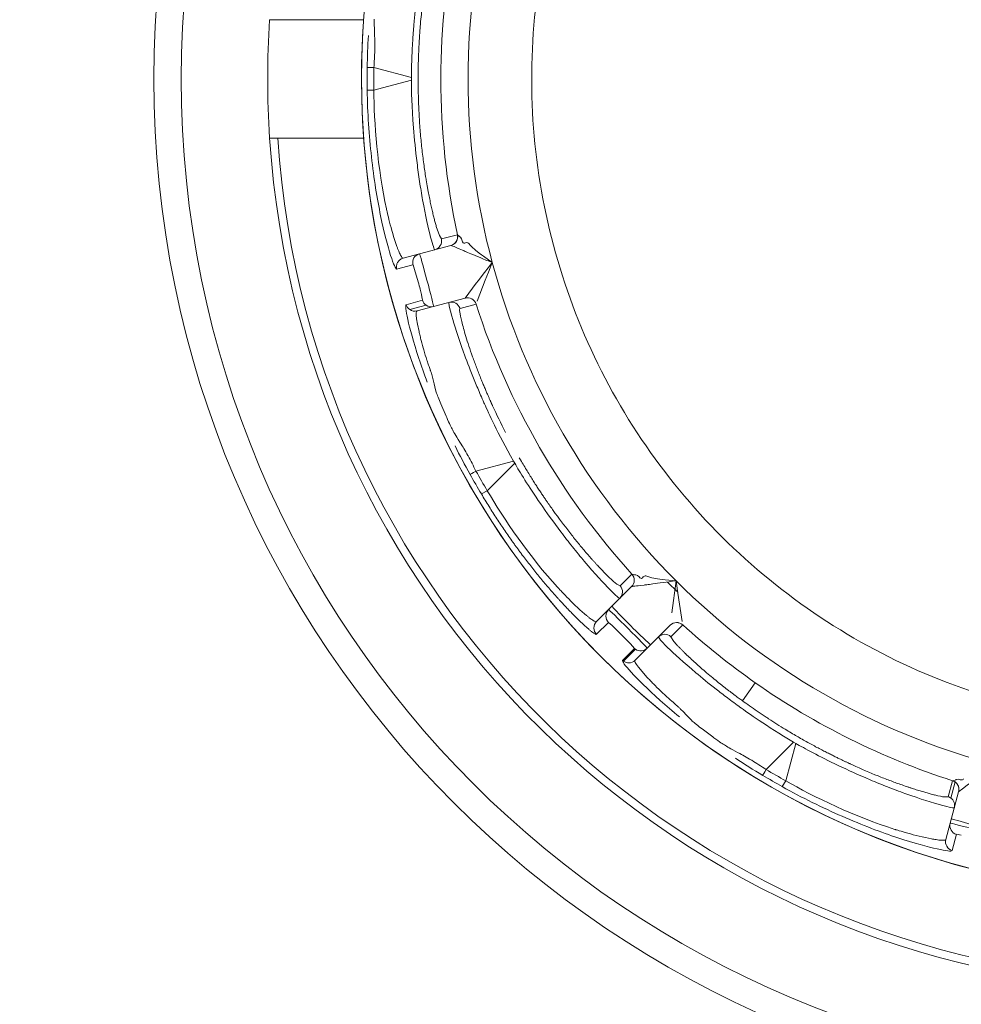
# Model space of a CAD drawing. Extents: x 0 to 283, y -70 to 196.
# Tile 17 of 30: x 225.54 to 230.71, y 100.77 to 106.18. Entities that reach past the tile are written whole.
import ezdxf

# ---------------------------------------------------------------- set-up
doc = ezdxf.new("R2010")
doc.units = 0
doc.layers.get('DEFPOINTS').update_dxf_attribs({"linetype": 'CONTINUOUS'})
doc.layers.add('VISIBLE', color=255, linetype='CONTINUOUS', lineweight=0)
doc.styles.add('SANSSERIF', font='sanss___.ttf')
doc.dimstyles.get("Standard").update_dxf_attribs({"dimtxt": 0.18, "dimasz": 0.18, "dimexe": 0.18, "dimexo": 0.0625, "dimgap": 0.09, "dimtad": 0, "dimtih": 1, "dimtoh": 1, "dimdec": 1, "dimzin": 0, "dimdsep": 46, "dimtxsty": 'SANSSERIF', "dimcen": 0.09, "dimadec": 0, "dimazin": 0, "dimtfac": 1, "dimtdec": 1, "dimtofl": 0, "dimtmove": 0, "dimatfit": 3, "dimfxl": 1, "dimtolj": 1, "dimtzin": 0, "dimarcsym": 0})

# ---------------------------------------------------------------- blocks, each defined once
blk = doc.blocks.new('*D4')
at = {"layer": 'DEFPOINTS', "color": 0, "transparency": 16777216}
for p in [(252.6358, 132.1043), (210.9036, -69.6243)]:
    blk.add_point(p, dxfattribs=at)
at = {"layer": 'VISIBLE', "color": 0, "lineweight": -2, "transparency": 16777216}
for p, q in [((254.2336, 139.8279), (253.1422, 134.5524)), ((256.7336, 139.8279), (254.2336, 139.8279)), ((210.9036, -69.7143), (210.9036, -69.5343)), ((210.8136, -69.6243), (210.9936, -69.6243))]:
    blk.add_line(p, q, dxfattribs=at)
at = {"layer": 'VISIBLE', "color": 0, "transparency": 16777216}
blk.add_solid([(252.7342, 134.6369), (253.5503, 134.468), (252.6358, 132.1043)], dxfattribs=at)
at = {"layer": 'VISIBLE', "color": 0, "transparency": 16777216, "insert": (262.1099, 139.8279), "char_height": 2.5, "attachment_point": 5, "style": 'SANSSERIF'}
blk.add_mtext('\\A1;R412.0', dxfattribs=at)
blk = doc.blocks.new('*D24')
at = {"layer": 'DEFPOINTS', "color": 0, "transparency": 16777216}
for p in [(210.9036, 115.8507), (277.8859, 115.8507), (257.4536, 75.1257)]:
    blk.add_point(p, dxfattribs=at)
at = {"layer": 'VISIBLE', "color": 0, "lineweight": -2, "transparency": 16777216}
for p, q in [((210.9661, 115.8507), (278.0659, 115.8507)), ((277.8859, 113.3507), (277.8859, 97.0937)), ((277.8859, 77.6257), (277.8859, 94.3382)), ((257.5161, 75.1257), (278.0659, 75.1257))]:
    blk.add_line(p, q, dxfattribs=at)
at = {"layer": 'VISIBLE', "color": 0, "transparency": 16777216}
for points in [[(277.4692, 113.3507), (278.3025, 113.3507), (277.8859, 115.8507)], [(277.4692, 77.6257), (278.3025, 77.6257), (277.8859, 75.1257)]]:
    blk.add_solid(points, dxfattribs=at)
at = {"layer": 'VISIBLE', "color": 0, "transparency": 16777216, "insert": (277.8859, 95.716), "char_height": 2.5, "attachment_point": 5, "style": 'SANSSERIF'}
blk.add_mtext('\\A1;81.45', dxfattribs=at)
blk = doc.blocks.new('*D33')
at = {"layer": 'DEFPOINTS', "color": 0, "transparency": 16777216}
for p in [(219.3872, 107.6257), (219.9334, 104.7776)]:
    blk.add_point(p, dxfattribs=at)
at = {"layer": 'VISIBLE', "color": 0, "lineweight": -2, "transparency": 16777216}
for p, q in [((219.3872, 107.5357), (219.3872, 107.7157)), ((219.2972, 107.6257), (219.4772, 107.6257)), ((221.7017, 95.5566), (220.4042, 102.3223)), ((224.2017, 95.5566), (221.7017, 95.5566))]:
    blk.add_line(p, q, dxfattribs=at)
at = {"layer": 'VISIBLE', "color": 0, "transparency": 16777216}
blk.add_solid([(220.8134, 102.4008), (219.995, 102.2438), (219.9334, 104.7776)], dxfattribs=at)
at = {"layer": 'VISIBLE', "color": 0, "transparency": 16777216, "insert": (227.6833, 95.5566), "char_height": 2.5, "attachment_point": 5, "style": 'SANSSERIF'}
blk.add_mtext('\\A1;R5.8', dxfattribs=at)

msp = doc.modelspace()

# ---------------------------------------------------------------- linework, layer by layer
at = {"layer": 'VISIBLE'}
for p, q in [((226.9142, 106.1757), (226.9261, 106.1757)), ((226.9261, 106.1757), (226.9588, 106.1757)), ((226.9588, 106.1757), (227.4305, 106.1757)), ((227.4905, 106.0955), (227.4891, 106.1788)), ((227.6929, 105.8577), (227.487, 105.9129)), ((227.4188, 105.8507), (227.4187, 105.8507)), ((227.5616, 105.8084), (227.6929, 105.8436)), ((227.6929, 105.8577), (227.6929, 105.8436)), ((227.487, 105.7885), (227.5616, 105.8084)), ((226.9588, 105.5257), (226.9142, 105.5257)), ((227.4305, 105.5257), (226.9588, 105.5257)), ((227.7741, 105.2955), (227.7796, 105.2635)), ((227.7796, 105.2635), (227.7852, 105.2324)), ((227.8295, 105.0406), (227.8465, 104.9895)), ((227.8465, 104.9895), (227.8576, 104.9711)), ((227.8576, 104.9711), (227.9458, 104.9947)), ((227.946, 104.9946), (227.9458, 104.9947)), ((227.946, 104.9946), (227.9565, 104.9844)), ((227.9565, 104.9844), (227.9593, 104.9826)), ((227.9593, 104.9826), (227.9625, 104.9811)), ((227.9625, 104.9811), (227.9688, 104.9721)), ((227.9099, 104.9358), (227.7371, 104.8896)), ((227.9099, 104.9358), (227.9101, 104.9358)), ((227.9688, 104.9721), (227.9718, 104.9613)), ((227.9856, 104.9483), (227.993, 104.951)), ((227.993, 104.951), (228.0004, 104.9508)), ((227.6475, 104.8656), (227.7371, 104.8896)), ((228.0887, 104.876), (228.1373, 104.8415)), ((227.6119, 104.8057), (227.7016, 104.8292)), ((227.7108, 104.804), (227.7017, 104.8293)), ((228.1165, 104.7891), (228.1373, 104.8415)), ((227.7302, 104.7365), (227.7108, 104.804)), ((228.0987, 104.744), (228.1165, 104.7891)), ((228.0542, 104.6304), (228.0987, 104.744)), ((227.9877, 104.6462), (228.0294, 104.701)), ((227.7538, 104.6343), (227.6644, 104.6098)), ((227.7732, 104.6071), (227.6836, 104.5831)), ((227.7252, 104.5758), (227.8148, 104.5998)), ((227.8148, 104.5998), (227.9875, 104.6461)), ((227.8994, 104.6225), (227.9012, 104.6022)), ((227.9012, 104.6022), (227.9148, 104.5479)), ((228.048, 104.613), (227.9599, 104.5894)), ((227.9875, 104.6461), (227.9877, 104.6462)), ((228.048, 104.613), (228.0482, 104.6132)), ((227.7252, 104.5758), (227.7252, 104.5758)), ((227.8544, 104.0655), (227.8834, 103.998)), ((228.2535, 103.7514), (228.0476, 103.6962)), ((228.2605, 103.7392), (228.1098, 103.5885)), ((228.2535, 103.7514), (228.2605, 103.7392)), ((228.0775, 103.5704), (228.1098, 103.5885)), ((228.8395, 103.066), (228.904, 103.1305)), ((228.9043, 103.1305), (228.904, 103.1305)), ((228.9043, 103.1305), (228.9185, 103.1269)), ((228.9185, 103.1269), (228.9218, 103.1267)), ((228.9218, 103.1267), (228.9253, 103.127)), ((228.9253, 103.127), (228.9353, 103.1224)), ((228.9353, 103.1224), (228.9433, 103.1145)), ((228.9617, 103.1101), (228.9668, 103.1162)), ((228.9668, 103.1162), (228.9732, 103.1198)), ((229.0871, 103.0991), (229.1465, 103.0935)), ((229.1557, 103.0306), (229.0991, 103.0869)), ((229.1465, 103.0935), (229.1233, 102.918)), ((229.1546, 103.0377), (229.1465, 103.0935)), ((228.7759, 102.9351), (228.9024, 103.0615)), ((228.8395, 103.066), (228.8207, 103.0757)), ((228.9026, 103.0616), (228.9024, 103.0615)), ((229.1618, 102.9899), (229.1546, 103.0377)), ((229.1801, 102.8692), (229.1618, 102.9899)), ((228.7759, 102.9351), (228.7103, 102.8695)), ((228.7753, 102.865), (228.7093, 102.7998)), ((228.7955, 102.8474), (228.7753, 102.865)), ((228.8455, 102.7981), (228.7955, 102.8474)), ((228.988, 102.7229), (229.1145, 102.8494)), ((229.1146, 102.8496), (229.1145, 102.8494)), ((229.1834, 102.851), (229.1189, 102.7865)), ((229.1834, 102.851), (229.1835, 102.8513)), ((228.8963, 102.7467), (228.8455, 102.7981)), ((229.05, 102.7849), (229.05, 102.7849)), ((229.05, 102.7849), (229.0617, 102.7683)), ((229.0617, 102.7683), (229.1006, 102.728)), ((229.1346, 102.7604), (229.1189, 102.7865)), ((228.8528, 102.6564), (228.918, 102.7223)), ((228.924, 102.7174), (228.8584, 102.6518)), ((228.918, 102.7223), (228.8963, 102.7467)), ((228.9224, 102.6573), (228.988, 102.7229)), ((228.9224, 102.6573), (228.9224, 102.6573)), ((229.5812, 102.5338), (229.5112, 102.434)), ((229.2895, 102.28), (229.3483, 102.2361)), ((229.7921, 102.2076), (229.6415, 102.0569)), ((229.8044, 102.2005), (229.7492, 101.9947)), ((229.7922, 102.2076), (229.8044, 102.2005)), ((230.6861, 102.0028), (230.6972, 102.0037)), ((230.6972, 102.0037), (230.708, 102.0009)), ((229.7302, 101.9629), (229.7492, 101.9947)), ((230.6424, 101.907), (230.666, 101.9951)), ((230.6558, 101.9003), (230.6794, 101.9884)), ((230.6662, 101.9953), (230.666, 101.9951)), ((230.6662, 101.9953), (230.6803, 101.9992)), ((230.6803, 101.9992), (230.6833, 102.0007)), ((230.6833, 102.0007), (230.6861, 102.0028)), ((230.6424, 101.907), (230.6213, 101.906)), ((230.6527, 101.7618), (230.699, 101.9346)), ((230.6992, 101.9348), (230.699, 101.9346)), ((230.6527, 101.7618), (230.6287, 101.6722)), ((230.6627, 101.6114), (230.6872, 101.7009)), ((230.7137, 101.6962), (230.6872, 101.701))]:
    msp.add_line(p, q, dxfattribs=at)
for radius in [5.625, 5.475]:
    msp.add_circle((231.9036, 105.8507), radius, dxfattribs=at)
for centre, radius, start, end in [((231.9036, 105.8507), 4.485, 360, 180), ((231.9036, 105.8507), 4.4848, 360, 145), ((231.9036, 105.8507), 4.4848, 145, 180), ((231.9036, 105.8507), 3.8992, 165, 180), ((231.9036, 105.8507), 4.0491, 167.7949, 192.2051), ((231.8951, 105.8517), 3.5415, 167.4864, 178.7636), ((231.9036, 105.8507), 5, 176.2731, 183.7269), ((231.9128, 105.8506), 4.4632, 179.1969, 179.9984), ((231.8951, 105.85), 3.5415, 178.7364, 190.0136), ((231.9036, 105.8507), 4.485, 180, 360), ((231.9036, 105.8507), 4.4848, 180, 325), ((231.9116, 105.8507), 4.4621, 179.9999, 180.7959), ((231.9036, 105.8507), 4.1737, 179.9045, 180.0956), ((231.9036, 105.8507), 3.8992, 180, 195), ((231.9036, 105.8507), 5, 183.7269, 270), ((231.9036, 105.8507), 4.9555, 183.7604, 270), ((231.8954, 105.8484), 3.5415, 189.9864, 201.2636), ((227.8969, 104.9841), 0.05, 285, 12.2136), ((227.8972, 104.9841), 0.05, 285, 12.187), ((227.8088, 104.9605), 0.05, 285.001, 12.2539), ((227.7501, 104.8413), 0.05, 105, 193.9748), ((227.6587, 104.8173), 0.0482, 180.0208, 193.884), ((231.9036, 105.8507), 3.8992, 195, 225), ((227.7122, 104.624), 0.0499, 196.5956, 235.0333), ((227.8018, 104.6481), 0.05, 196.025, 235), ((227.8018, 104.6481), 0.05, 235, 285), ((227.9123, 104.5742), 0.05, 17.7465, 104.9982), ((228.0005, 104.5978), 0.05, 17.7863, 105), ((228.0007, 104.5979), 0.05, 17.7949, 105), ((231.9036, 105.8507), 4.0491, 197.7949, 222.2051), ((227.7122, 104.6241), 0.05, 235.0125, 284.9478), ((227.7122, 104.6241), 0.05, 284.9478, 284.9877), ((231.896, 105.8468), 3.5415, 201.2364, 212.5136), ((231.8969, 105.8454), 3.5415, 212.4864, 223.7636), ((231.9036, 105.8507), 4.1737, 209.9045, 210.0956), ((231.9119, 105.8553), 4.4635, 209.199, 210.7904), ((231.9036, 105.8507), 3.55, 223.75, 246.25), ((228.867, 103.0969), 0.05, 315, 42.2136), ((228.8673, 103.097), 0.05, 315, 42.1871), ((231.9036, 105.8507), 3.8992, 225, 255), ((228.8025, 103.0324), 0.05, 315.001, 42.2539), ((228.8113, 102.8997), 0.05, 135, 180), ((231.9036, 105.8507), 4.25, 222.9774, 227.0226), ((228.7456, 102.8342), 0.0499, 134.9561, 180.0447), ((228.8131, 102.9004), 0.0518, 180.8004, 223.1717), ((229.1498, 102.814), 0.05, 47.7863, 135), ((229.1499, 102.8143), 0.05, 47.7949, 135), ((231.9036, 105.8507), 4.0491, 227.7949, 235), ((229.0853, 102.7495), 0.05, 47.7465, 134.9605), ((229.0853, 102.7495), 0.05, 134.9605, 134.9982), ((228.9527, 102.7583), 0.05, 226.025, 235), ((228.9527, 102.7583), 0.05, 235, 315), ((228.8873, 102.6928), 0.0502, 226.537, 234.876), ((228.8871, 102.6927), 0.05, 270.002, 314.9581), ((228.8871, 102.6927), 0.05, 314.9581, 314.998), ((228.8871, 102.6929), 0.0502, 235.0953, 269.9554), ((231.901, 105.8425), 3.5415, 246.2364, 257.5136), ((231.9036, 105.8507), 4.0491, 235, 252.2051), ((231.9036, 105.8507), 4.1737, 239.9045, 240.0956), ((231.9084, 105.8588), 4.4635, 239.199, 240.7904), ((230.6507, 101.9475), 0.05, 55, 72.2136), ((230.6509, 101.9477), 0.05, 345, 72.1871), ((230.6507, 101.9475), 0.05, 345, 55), ((230.6274, 101.86), 0.0493, 54.9242, 72.4094), ((230.6271, 101.8594), 0.05, 345.0123, 54.9713), ((230.701, 101.7489), 0.05, 165, 253.9748), ((231.9036, 105.8507), 4.25, 252.9774, 257.0226)]:
    msp.add_arc(centre, radius, start, end, dxfattribs=at)
for centre, major_axis, ratio, start_param, end_param in [((226.8616, 105.9467), (0.0993, 0.9561), 0.650999, -1.440633, -1.347314), ((227.0781, 105.9233), (0.0769, 1.0245), 0.397758, 4.732057, 4.823635), ((227.5, 105.9126), (-0.05, 0.0005), 0.002646, -1.309003, -0.033994), ((231.5573, 105.8507), (0, -4.2143), 0.965926, -1.585559, -1.556034), ((228.2796, 103.5683), (-0.3197, 1.0211), 0.035378, 0.001485, 0.187021), ((228.3051, 103.6346), (-0.3447, 0.9545), 0.043182, 0.187689, 0.375487), ((228.3228, 103.7031), (-0.3591, 0.8819), 0.058779, 0.371684, 0.567779), ((228.3599, 103.7315), (-0.3891, 0.8544), 0.085523, 0.565198, 0.765422), ((228.4415, 103.8502), (-0.4234, 0.7504), 0.20425, 1.182049, 1.378483), ((228.0593, 103.7018), (-0.0438, -0.024), 0.015547, -1.308973, -0.033514), ((231.6037, 105.6775), (2.1072, -3.6497), 0.965926, -1.585559, -1.556034), ((228.4045, 103.8297), (0.441, -0.7184), 0.161988, -1.16458, -0.958963), ((228.3822, 103.8099), (0.4509, -0.7036), 0.133705, -0.962803, -0.859634), ((228.3743, 103.8064), (0.4565, -0.7018), 0.125762, -0.860083, -0.808097), ((228.3508, 103.8239), (0.4861, -0.7297), 0.114498, -0.808968, -0.758541), ((228.1907, 103.8368), (0.6485, -0.77), 0.043389, -0.381732, -0.192908), ((228.7209, 102.8262), (-0.0106, 0.0338), 0.675783, 1.130472, 2.229398), ((229.8969, 102.2116), (-0.7724, 0.5772), 0.070003, 0.519948, 0.657811), ((229.8864, 102.2724), (-0.7484, 0.5148), 0.100376, 0.654012, 0.790523), ((229.8372, 102.3627), (-0.6254, 0.3827), 0.164303, 1.126509, 1.197618), ((229.9072, 102.385), (-0.748, 0.4428), 0.201561, 1.196551, 1.321708), ((229.902, 102.3985), (-0.7087, 0.4141), 0.223387, 1.319643, 1.348084), ((229.902, 102.3985), (-0.7087, 0.4141), 0.223387, 1.348084, 1.481479), ((229.8946, 102.3967), (0.6517, -0.3793), 0.235943, -1.66115, -1.562096), ((229.8838, 102.3508), (0.7412, -0.4017), 0.161988, -1.16458, -0.958963), ((229.6488, 102.0676), (-0.026, -0.0427), 0.015547, -1.308973, -0.033514), ((231.7305, 105.5508), (3.6497, -2.1072), 0.965926, -1.585559, -1.556034), ((229.8743, 102.3226), (0.7423, -0.3839), 0.133705, -0.962803, -0.859634), ((229.8693, 102.3156), (0.7462, -0.3795), 0.125762, -0.860083, -0.808097), ((229.8402, 102.319), (0.7858, -0.3889), 0.114498, -0.808968, -0.758541), ((229.6951, 102.2501), (0.9466, -0.3425), 0.043389, -0.381732, -0.192908)]:
    msp.add_ellipse(centre, major_axis=major_axis, ratio=ratio, start_param=start_param, end_param=end_param, dxfattribs=at)
for points, knots in [([(227.7546, 106.5146), (227.7524, 106.5024), (227.7502, 106.4898), (227.748, 106.4769), (227.7469, 106.4704), (227.7459, 106.4638), (227.7448, 106.4572), (227.7437, 106.4506), (227.7426, 106.4438), (227.7416, 106.437), (227.7405, 106.4302), (227.7394, 106.4234), (227.7384, 106.4164), (227.7373, 106.4094), (227.7363, 106.4024), (227.7353, 106.3953), (227.7332, 106.3811), (227.7311, 106.3666), (227.7291, 106.3518), (227.7271, 106.3369), (227.7252, 106.3219), (227.7233, 106.3065), (227.7223, 106.2989), (227.7214, 106.2911), (227.7205, 106.2834), (227.7195, 106.2756), (227.7186, 106.2677), (227.7177, 106.2598), (227.7168, 106.2519), (227.7159, 106.2439), (227.7151, 106.2359), (227.7146, 106.2319), (227.7142, 106.2279), (227.7138, 106.2238), (227.7134, 106.2198), (227.7129, 106.2157), (227.7125, 106.2117), (227.7123, 106.2094), (227.712, 106.2071), (227.7118, 106.2046), (227.7116, 106.2022), (227.7113, 106.1998), (227.7111, 106.1972), (227.7108, 106.1947), (227.7106, 106.1921), (227.7103, 106.1894), (227.71, 106.1867), (227.7098, 106.184), (227.7095, 106.1812), (227.709, 106.1756), (227.7085, 106.1697), (227.7079, 106.1635), (227.7074, 106.1574), (227.7068, 106.151), (227.7063, 106.1443), (227.7057, 106.1376), (227.7051, 106.1306), (227.7046, 106.1234), (227.704, 106.1161), (227.7035, 106.1086), (227.7029, 106.1008), (227.7023, 106.093), (227.7018, 106.0849), (227.7012, 106.0765), (227.7007, 106.0681), (227.7001, 106.0595), (227.6996, 106.0505), (227.699, 106.0416), (227.6985, 106.0323), (227.698, 106.0228), (227.6975, 106.0132), (227.697, 106.0034), (227.6966, 105.9933), (227.6957, 105.973), (227.6949, 105.9516), (227.6942, 105.929), (227.6936, 105.9064), (227.6931, 105.8827), (227.6929, 105.8577)], [0.5, 0.5, 0.5, 0.5, 0.5357143, 0.5357143, 0.5357143, 0.5535714, 0.5535714, 0.5535714, 0.5714286, 0.5714286, 0.5714286, 0.5892857, 0.5892857, 0.5892857, 0.6071429, 0.6071429, 0.6071429, 0.6428571, 0.6428571, 0.6428571, 0.6785714, 0.6785714, 0.6785714, 0.6964286, 0.6964286, 0.6964286, 0.7142857, 0.7142857, 0.7142857, 0.7321429, 0.7321429, 0.7321429, 0.7410714, 0.7410714, 0.7410714, 0.75, 0.75, 0.75, 0.7589286, 0.7589286, 0.7589286, 0.7678571, 0.7678571, 0.7678571, 0.7767857, 0.7767857, 0.7767857, 0.7857143, 0.7857143, 0.7857143, 0.8035714, 0.8035714, 0.8035714, 0.8214286, 0.8214286, 0.8214286, 0.8392857, 0.8392857, 0.8392857, 0.8571429, 0.8571429, 0.8571429, 0.875, 0.875, 0.875, 0.8928571, 0.8928571, 0.8928571, 0.9107143, 0.9107143, 0.9107143, 0.9285714, 0.9285714, 0.9285714, 0.9642857, 0.9642857, 0.9642857, 1, 1, 1, 1]), ([(227.7846, 106.4656), (227.7821, 106.4525), (227.7797, 106.439), (227.7773, 106.4252), (227.775, 106.4113), (227.7726, 106.3971), (227.7703, 106.3826), (227.7681, 106.368), (227.7658, 106.3531), (227.7637, 106.3379), (227.7615, 106.3226), (227.7594, 106.307), (227.7574, 106.2911), (227.7553, 106.2751), (227.7534, 106.2588), (227.7515, 106.2422), (227.7496, 106.2255), (227.7479, 106.2085), (227.7462, 106.1911), (227.7445, 106.1738), (227.7429, 106.1561), (227.7414, 106.138), (227.7404, 106.1249), (227.7394, 106.1117), (227.7385, 106.0985), (227.738, 106.0919), (227.7376, 106.0853), (227.7371, 106.0787), (227.7367, 106.0721), (227.7363, 106.0655), (227.7359, 106.0589), (227.7351, 106.0456), (227.7344, 106.0323), (227.7338, 106.019), (227.7332, 106.0057), (227.7326, 105.9923), (227.7321, 105.9789), (227.7317, 105.9655), (227.7313, 105.9521), (227.7309, 105.9387), (227.7306, 105.9252), (227.7304, 105.9118), (227.7302, 105.8982), (227.73, 105.8847), (227.7299, 105.8712), (227.7299, 105.8576)], [0.5, 0.5, 0.5, 0.5, 0.5357143, 0.5357143, 0.5357143, 0.5714286, 0.5714286, 0.5714286, 0.6071429, 0.6071429, 0.6071429, 0.6428571, 0.6428571, 0.6428571, 0.6785714, 0.6785714, 0.6785714, 0.7142857, 0.7142857, 0.7142857, 0.75, 0.75, 0.75, 0.7857143, 0.7857143, 0.7857143, 0.8035714, 0.8035714, 0.8035714, 0.8214286, 0.8214286, 0.8214286, 0.8571429, 0.8571429, 0.8571429, 0.8928571, 0.8928571, 0.8928571, 0.9285714, 0.9285714, 0.9285714, 0.9642857, 0.9642857, 0.9642857, 1, 1, 1, 1]), ([(227.6929, 105.8436), (227.6933, 105.7886), (227.6954, 105.6981), (227.7092, 105.5224), (227.7156, 105.4574), (227.7281, 105.3561), (227.7328, 105.3218), (227.7405, 105.2705), (227.7432, 105.2535), (227.7487, 105.2198), (227.7526, 105.198), (227.7873, 105.0062), (227.8169, 104.9109), (227.8218, 104.9122)], [0, 0, 0, 0, 0.25, 0.25, 0.375, 0.375, 0.4375, 0.4375, 0.46875, 0.46875, 0.5, 0.5, 1, 1, 1, 1]), ([(227.7299, 105.8437), (227.7299, 105.8274), (227.7301, 105.8111), (227.7303, 105.795), (227.7306, 105.7788), (227.7309, 105.7627), (227.7314, 105.7467), (227.7318, 105.7307), (227.7324, 105.7148), (227.7331, 105.699), (227.7337, 105.6832), (227.7345, 105.6675), (227.7354, 105.6518), (227.7363, 105.6362), (227.7372, 105.6206), (227.7383, 105.6052), (227.7394, 105.5898), (227.7405, 105.5744), (227.7418, 105.5591), (227.7431, 105.5439), (227.7444, 105.5287), (227.7459, 105.5136)], [0, 0, 0, 0, 0.0357143, 0.0357143, 0.0357143, 0.0714286, 0.0714286, 0.0714286, 0.1071429, 0.1071429, 0.1071429, 0.1428571, 0.1428571, 0.1428571, 0.1785714, 0.1785714, 0.1785714, 0.2142857, 0.2142857, 0.2142857, 0.25, 0.25, 0.25, 0.25]), ([(227.6475, 104.8656), (227.6467, 104.8653), (227.6454, 104.8652), (227.642, 104.8683), (227.6406, 104.8699), (227.6381, 104.8736), (227.6372, 104.8751), (227.6351, 104.8786), (227.6335, 104.8817), (227.63, 104.8887), (227.6268, 104.8957), (227.6213, 104.9088), (227.6185, 104.916), (227.6154, 104.9242), (227.6133, 104.9299), (227.613, 104.9307), (227.5964, 104.9774), (227.5828, 105.0266), (227.5684, 105.0832), (227.5645, 105.0994), (227.5603, 105.1177), (227.5591, 105.1229), (227.5577, 105.129), (227.5573, 105.1308), (227.5566, 105.1337), (227.5577, 105.1291), (227.5078, 105.3526), (227.4868, 105.6148), (227.487, 105.7885)], [0, 0, 0, 0, 0.0625, 0.0625, 0.09375, 0.09375, 0.109375, 0.109375, 0.125, 0.125, 0.1875, 0.1875, 0.21875, 0.234375, 0.234375, 0.25, 0.25, 0.375, 0.375, 0.4375, 0.4375, 0.46875, 0.46875, 0.484375, 0.484375, 0.5, 0.5, 1, 1, 1, 1]), ([(227.7459, 105.5136), (227.7473, 105.4986), (227.7488, 105.4838), (227.7504, 105.4693), (227.752, 105.4547), (227.7536, 105.4404), (227.7554, 105.4263), (227.7571, 105.4122), (227.7589, 105.3984), (227.7607, 105.3848), (227.7626, 105.3711), (227.7645, 105.3577), (227.7664, 105.3446), (227.7684, 105.3314), (227.7704, 105.3185), (227.7724, 105.3058), (227.773, 105.3023), (227.7735, 105.2989), (227.7741, 105.2955)], [0.25, 0.25, 0.25, 0.25, 0.2857143, 0.2857143, 0.2857143, 0.3214286, 0.3214286, 0.3214286, 0.3571429, 0.3571429, 0.3571429, 0.3928571, 0.3928571, 0.3928571, 0.4285714, 0.4285714, 0.4285714, 0.438274, 0.438274, 0.438274, 0.438274]), ([(227.7852, 105.2324), (227.7874, 105.2206), (227.7896, 105.2092), (227.7918, 105.1982), (227.794, 105.1872), (227.7962, 105.1765), (227.7984, 105.1662), (227.8006, 105.156), (227.8028, 105.1461), (227.805, 105.1366), (227.8071, 105.1271), (227.8093, 105.118), (227.8114, 105.1092), (227.8135, 105.1004), (227.8156, 105.0921), (227.8176, 105.0841), (227.8197, 105.0761), (227.8217, 105.0685), (227.8237, 105.0612), (227.8256, 105.0539), (227.8276, 105.0471), (227.8295, 105.0406)], [0.5, 0.5, 0.5, 0.5, 0.5357143, 0.5357143, 0.5357143, 0.5714286, 0.5714286, 0.5714286, 0.6071429, 0.6071429, 0.6071429, 0.6428571, 0.6428571, 0.6428571, 0.6785714, 0.6785714, 0.6785714, 0.7142857, 0.7142857, 0.7142857, 0.75, 0.75, 0.75, 0.75]), ([(228.1373, 104.8415), (228.0895, 104.8607), (228.0465, 104.8786), (228.0055, 104.8957), (227.9953, 104.9), (227.9841, 104.9047), (227.9812, 104.906), (227.9765, 104.908), (227.9808, 104.9061), (227.9449, 104.9217), (227.937, 104.9254), (227.9173, 104.933), (227.9112, 104.9354), (227.9101, 104.9358)], [0, 0, 0, 0, 0.25, 0.25, 0.375, 0.375, 0.4375, 0.4375, 0.5, 0.5, 0.75, 0.75, 1, 1, 1, 1]), ([(227.7371, 104.8896), (227.7389, 104.89), (227.7582, 104.8211), (227.7989, 104.6694), (227.8165, 104.6002), (227.8148, 104.5998)], [-1, -1, -1, -1, -0.5, -0.5, 0, 0, 0, 0]), ([(227.6475, 104.8656), (227.6396, 104.8634), (227.628, 104.8567), (227.6164, 104.843), (227.6114, 104.8293), (227.6105, 104.8201), (227.6104, 104.8173)], [-0.0000019, -0.0000019, -0.0000019, -0.0000019, 0.2504753, 0.5052864, 0.7600976, 0.8652535, 0.8652535, 0.8652535, 0.8652535]), ([(227.7479, 104.6664), (227.7479, 104.6664), (227.7479, 104.6664), (227.7436, 104.685), (227.7389, 104.7041), (227.7302, 104.7365)], [0.2499715, 0.2499715, 0.2499715, 0.2499715, 0.25, 0.25, 0.5000049, 0.5000049, 0.5000049, 0.5000049]), ([(227.7252, 104.5758), (227.7229, 104.5752), (227.7078, 104.5862), (227.7365, 104.4558), (227.7366, 104.4552), (227.7385, 104.4469), (227.7395, 104.4426), (227.7426, 104.4299), (227.7448, 104.4213), (227.7515, 104.3955), (227.7563, 104.3783), (227.766, 104.3445), (227.7726, 104.3232), (227.7796, 104.3018), (227.7835, 104.2901), (227.788, 104.2767), (227.79, 104.2709), (227.7949, 104.2564), (227.7969, 104.2508), (227.7976, 104.2486), (227.8008, 104.2389), (227.804, 104.2288), (227.8055, 104.2238), (227.8097, 104.209), (227.8122, 104.1996), (227.8143, 104.1906)], [-0.9999559, -0.9999559, -0.9999559, -0.9999559, -0.75, -0.75, -0.734375, -0.734375, -0.71875, -0.71875, -0.6875, -0.6875, -0.625, -0.625, -0.5625, -0.5625, -0.546875, -0.546875, -0.53125, -0.53125, -0.5, -0.5, -0.484375, -0.484375, -0.46875, -0.46875, -0.4375, -0.4375, -0.4375, -0.4375]), ([(227.9789, 104.3499), (227.9937, 104.309), (228.0109, 104.264), (228.04, 104.1922), (228.0553, 104.1552), (228.0718, 104.1169), (228.083, 104.0911), (228.0918, 104.0714), (228.0946, 104.065)], [0.5, 0.5, 0.5, 0.5, 0.625, 0.625, 0.6875, 0.71875, 0.71875, 0.75, 0.75, 0.75, 0.75]), ([(228.1391, 104.0546), (228.139, 104.0549), (228.1389, 104.0552), (228.1387, 104.0555), (228.1386, 104.0558), (228.1384, 104.0562), (228.1382, 104.0566), (228.1381, 104.0569), (228.1379, 104.0574), (228.1377, 104.0578), (228.1375, 104.0582), (228.1373, 104.0587), (228.137, 104.0592), (228.1368, 104.0597), (228.1366, 104.0602), (228.1363, 104.0607), (228.1361, 104.0613), (228.1358, 104.0618), (228.1356, 104.0624), (228.135, 104.0636), (228.1344, 104.0649), (228.1338, 104.0663), (228.1332, 104.0677), (228.1325, 104.0692), (228.1317, 104.0708), (228.131, 104.0724), (228.1302, 104.0741), (228.1294, 104.0759), (228.1286, 104.0777), (228.1277, 104.0797), (228.1268, 104.0817), (228.1259, 104.0837), (228.125, 104.0858), (228.124, 104.0881), (228.122, 104.0925), (228.1198, 104.0974), (228.1175, 104.1026), (228.1164, 104.1052), (228.1152, 104.108), (228.1139, 104.1108), (228.1127, 104.1136), (228.1114, 104.1165), (228.1101, 104.1195), (228.1075, 104.1256), (228.1047, 104.132), (228.1018, 104.1388), (228.0989, 104.1456), (228.0958, 104.1527), (228.0927, 104.1602), (228.0895, 104.1677), (228.0863, 104.1755), (228.0829, 104.1836), (228.0795, 104.1918), (228.0761, 104.2002), (228.0726, 104.209), (228.069, 104.2177), (228.0654, 104.2268), (228.0618, 104.236), (228.0582, 104.2453), (228.0545, 104.2548), (228.0508, 104.2645), (228.0434, 104.2839), (228.0359, 104.3041), (228.0287, 104.3246)], [0.25, 0.25, 0.25, 0.25, 0.2544643, 0.2544643, 0.2544643, 0.2589286, 0.2589286, 0.2589286, 0.2633929, 0.2633929, 0.2633929, 0.2678571, 0.2678571, 0.2678571, 0.2723214, 0.2723214, 0.2723214, 0.2767857, 0.2767857, 0.2767857, 0.2857143, 0.2857143, 0.2857143, 0.2946429, 0.2946429, 0.2946429, 0.3035714, 0.3035714, 0.3035714, 0.3125, 0.3125, 0.3125, 0.3214286, 0.3214286, 0.3214286, 0.3392857, 0.3392857, 0.3392857, 0.3482143, 0.3482143, 0.3482143, 0.3571429, 0.3571429, 0.3571429, 0.375, 0.375, 0.375, 0.3928571, 0.3928571, 0.3928571, 0.4107143, 0.4107143, 0.4107143, 0.4285714, 0.4285714, 0.4285714, 0.4464286, 0.4464286, 0.4464286, 0.4642857, 0.4642857, 0.4642857, 0.5, 0.5, 0.5, 0.5]), ([(227.8834, 103.998), (227.8862, 103.9916), (227.8965, 103.9685), (227.9076, 103.9449), (227.9125, 103.9352), (227.9165, 103.9276)], [-0.25000002, -0.25000002, -0.25000002, -0.25000002, -0.21875, -0.21875, -0.18750002, -0.18750002, -0.18750002, -0.18750002]), ([(227.9592, 103.8559), (227.9717, 103.8361), (227.9739, 103.8324), (227.9886, 103.8076), (227.996, 103.7948), (228.0037, 103.7808), (228.004, 103.7802), (228.0044, 103.7795)], [-0.125, -0.125, -0.125, -0.125, -0.09375, -0.09375, -0.0625, -0.0625, -0.06098538, -0.06098538, -0.06098538, -0.06098538]), ([(228.2605, 103.7392), (228.2884, 103.6917), (228.3355, 103.6144), (228.4353, 103.4691), (228.4733, 103.416), (228.5348, 103.3346), (228.556, 103.3072), (228.5883, 103.2667), (228.5992, 103.2533), (228.6209, 103.2268), (228.6351, 103.2099), (228.7611, 103.0612), (228.8343, 102.9935), (228.8379, 102.997)], [0, 0, 0, 0, 0.25, 0.25, 0.375, 0.375, 0.4375, 0.4375, 0.46875, 0.46875, 0.5, 0.5, 1, 1, 1, 1]), ([(228.4718, 103.4802), (228.4698, 103.483), (228.4676, 103.4861), (228.4653, 103.4894), (228.4641, 103.491), (228.4629, 103.4927), (228.4616, 103.4945), (228.4604, 103.4963), (228.4591, 103.4981), (228.4577, 103.5), (228.4564, 103.5019), (228.455, 103.5039), (228.4536, 103.5059), (228.4522, 103.508), (228.4507, 103.5101), (228.4492, 103.5122), (228.4462, 103.5165), (228.443, 103.5211), (228.4397, 103.5259), (228.4364, 103.5308), (228.4329, 103.5359), (228.4292, 103.5413), (228.4255, 103.5466), (228.4217, 103.5523), (228.4177, 103.5582), (228.4137, 103.5642), (228.4095, 103.5704), (228.4052, 103.5769), (228.4009, 103.5834), (228.3964, 103.5901), (228.3917, 103.5972), (228.3871, 103.6043), (228.3823, 103.6117), (228.3774, 103.6193), (228.3724, 103.627), (228.3673, 103.635), (228.362, 103.6433), (228.3568, 103.6516), (228.3514, 103.6602), (228.3459, 103.6691), (228.3403, 103.678), (228.3346, 103.6872), (228.3288, 103.6967), (228.3172, 103.7158), (228.3051, 103.7361), (228.2926, 103.7578)], [0.75, 0.75, 0.75, 0.75, 0.7678571, 0.7678571, 0.7678571, 0.7767857, 0.7767857, 0.7767857, 0.7857143, 0.7857143, 0.7857143, 0.7946429, 0.7946429, 0.7946429, 0.8035714, 0.8035714, 0.8035714, 0.8214286, 0.8214286, 0.8214286, 0.8392857, 0.8392857, 0.8392857, 0.8571429, 0.8571429, 0.8571429, 0.875, 0.875, 0.875, 0.8928571, 0.8928571, 0.8928571, 0.9107143, 0.9107143, 0.9107143, 0.9285714, 0.9285714, 0.9285714, 0.9464286, 0.9464286, 0.9464286, 0.9642857, 0.9642857, 0.9642857, 1, 1, 1, 1]), ([(228.1098, 103.5885), (228.1965, 103.438), (228.3458, 103.2214), (228.5007, 103.0528), (228.4975, 103.0563), (228.4996, 103.054), (228.5008, 103.0527), (228.505, 103.0481), (228.5086, 103.0442), (228.5215, 103.0305), (228.533, 103.0184), (228.5737, 102.9765), (228.6101, 102.9408), (228.6478, 102.9087), (228.6485, 102.9081), (228.6532, 102.9042), (228.66, 102.8986), (228.666, 102.8938), (228.6772, 102.8852), (228.6835, 102.8807), (228.6901, 102.8765), (228.693, 102.8746), (228.6966, 102.8726), (228.6981, 102.8717), (228.7022, 102.8698), (228.7042, 102.8691), (228.7086, 102.8682), (228.7097, 102.8689), (228.7103, 102.8695)], [-1, -1, -1, -1, -0.5, -0.5, -0.484375, -0.484375, -0.46875, -0.46875, -0.4375, -0.4375, -0.375, -0.375, -0.25, -0.25, -0.234375, -0.234375, -0.21875, -0.1875, -0.1875, -0.125, -0.125, -0.109375, -0.109375, -0.09375, -0.09375, -0.0625, -0.0625, 0, 0, 0, 0]), ([(228.6441, 102.8481), (228.6358, 102.8556), (228.6268, 102.864), (228.6172, 102.8733), (228.6124, 102.8779), (228.6074, 102.8827), (228.6023, 102.8877), (228.5972, 102.8928), (228.5919, 102.898), (228.5865, 102.9034), (228.581, 102.9089), (228.5755, 102.9146), (228.5697, 102.9204), (228.564, 102.9263), (228.5581, 102.9324), (228.5521, 102.9387), (228.546, 102.945), (228.5399, 102.9516), (228.5335, 102.9583), (228.5272, 102.9651), (228.5207, 102.972), (228.5141, 102.9792), (228.5108, 102.9828), (228.5075, 102.9865), (228.5041, 102.9902), (228.5007, 102.9939), (228.4973, 102.9977), (228.4939, 103.0015), (228.4904, 103.0053), (228.487, 103.0092), (228.4836, 103.013), (228.4802, 103.0168), (228.4768, 103.0206), (228.4734, 103.0245), (228.47, 103.0284), (228.4665, 103.0323), (228.4631, 103.0362), (228.4596, 103.0402), (228.4561, 103.0442), (228.4526, 103.0482), (228.4456, 103.0563), (228.4386, 103.0646), (228.4315, 103.073), (228.4243, 103.0814), (228.4171, 103.09), (228.4098, 103.0987), (228.4026, 103.1075), (228.3952, 103.1164), (228.3878, 103.1255), (228.3804, 103.1346), (228.373, 103.1439), (228.3655, 103.1533), (228.3579, 103.1627), (228.3504, 103.1724), (228.3427, 103.1822), (228.3351, 103.1919), (228.3274, 103.2019), (228.3197, 103.2121), (228.3119, 103.2222), (228.3041, 103.2325), (228.2963, 103.243), (228.2923, 103.2483), (228.2884, 103.2536), (228.2845, 103.2589), (228.2805, 103.2643), (228.2767, 103.2694), (228.273, 103.2746), (228.2692, 103.2797), (228.2654, 103.2849), (228.2617, 103.2901), (228.2579, 103.2953), (228.2542, 103.3005), (228.2505, 103.3057), (228.243, 103.3162), (228.2355, 103.3267), (228.2281, 103.3373), (228.2207, 103.348), (228.2133, 103.3586), (228.206, 103.3694), (228.1986, 103.3801), (228.1913, 103.3909), (228.184, 103.4018), (228.1767, 103.4127), (228.1695, 103.4237), (228.1623, 103.4347), (228.155, 103.4457), (228.1479, 103.4568), (228.1407, 103.468), (228.1336, 103.4792), (228.1265, 103.4904), (228.1194, 103.5017), (228.1053, 103.5244), (228.0913, 103.5473), (228.0775, 103.5704)], [0.25, 0.25, 0.25, 0.25, 0.3035714, 0.3035714, 0.3035714, 0.3303571, 0.3303571, 0.3303571, 0.3571429, 0.3571429, 0.3571429, 0.3839286, 0.3839286, 0.3839286, 0.4107143, 0.4107143, 0.4107143, 0.4375, 0.4375, 0.4375, 0.4642857, 0.4642857, 0.4642857, 0.4776786, 0.4776786, 0.4776786, 0.4910714, 0.4910714, 0.4910714, 0.5044643, 0.5044643, 0.5044643, 0.5178571, 0.5178571, 0.5178571, 0.53125, 0.53125, 0.53125, 0.5446429, 0.5446429, 0.5446429, 0.5714286, 0.5714286, 0.5714286, 0.5982143, 0.5982143, 0.5982143, 0.625, 0.625, 0.625, 0.6517857, 0.6517857, 0.6517857, 0.6785714, 0.6785714, 0.6785714, 0.7053571, 0.7053571, 0.7053571, 0.7321429, 0.7321429, 0.7321429, 0.7455357, 0.7455357, 0.7455357, 0.7589286, 0.7589286, 0.7589286, 0.7723214, 0.7723214, 0.7723214, 0.7857143, 0.7857143, 0.7857143, 0.8125, 0.8125, 0.8125, 0.8392857, 0.8392857, 0.8392857, 0.8660714, 0.8660714, 0.8660714, 0.8928571, 0.8928571, 0.8928571, 0.9196429, 0.9196429, 0.9196429, 0.9464286, 0.9464286, 0.9464286, 1, 1, 1, 1]), ([(228.7801, 103.1118), (228.7706, 103.1208), (228.7602, 103.1312), (228.7488, 103.1429), (228.7431, 103.1488), (228.7371, 103.155), (228.7309, 103.1615), (228.7248, 103.1681), (228.7183, 103.1749), (228.7117, 103.1821), (228.7084, 103.1857), (228.705, 103.1894), (228.7016, 103.1932), (228.6981, 103.197), (228.6946, 103.2008), (228.6911, 103.2047), (228.6876, 103.2087), (228.684, 103.2127), (228.6803, 103.2168), (228.6767, 103.2209), (228.673, 103.2251), (228.6692, 103.2294), (228.6617, 103.2379), (228.654, 103.2468), (228.6461, 103.256)], [0.25, 0.25, 0.25, 0.25, 0.3214286, 0.3214286, 0.3214286, 0.3571429, 0.3571429, 0.3571429, 0.3928571, 0.3928571, 0.3928571, 0.4107143, 0.4107143, 0.4107143, 0.4285714, 0.4285714, 0.4285714, 0.4464286, 0.4464286, 0.4464286, 0.4642857, 0.4642857, 0.4642857, 0.5, 0.5, 0.5, 0.5]), ([(229.1465, 103.0935), (229.0955, 103.0862), (229.0493, 103.0802), (229.0053, 103.0746), (228.9942, 103.0732), (228.9822, 103.0717), (228.979, 103.0713), (228.974, 103.0707), (228.9787, 103.0712), (228.9398, 103.0668), (228.9311, 103.066), (228.9102, 103.0627), (228.9037, 103.0618), (228.9026, 103.0616)], [0, 0, 0, 0, 0.25, 0.25, 0.375, 0.375, 0.4375, 0.4375, 0.5, 0.5, 0.75, 0.75, 1, 1, 1, 1]), ([(228.7759, 102.9351), (228.7772, 102.9363), (228.8284, 102.8864), (228.9395, 102.7753), (228.9893, 102.7242), (228.988, 102.7229)], [-1, -1, -1, -1, -0.5, -0.5, 0, 0, 0, 0]), ([(228.7093, 102.7998), (228.7088, 102.7994), (228.7078, 102.7993), (228.7065, 102.7996), (228.7052, 102.8), (228.7035, 102.8007), (228.7015, 102.8018), (228.6994, 102.8029), (228.697, 102.8044), (228.6943, 102.8063), (228.6915, 102.8082), (228.6884, 102.8105), (228.6849, 102.8131), (228.6814, 102.8158), (228.6776, 102.8189), (228.6734, 102.8224), (228.6692, 102.8259), (228.6647, 102.8297), (228.6598, 102.834), (228.6549, 102.8383), (228.6497, 102.843), (228.6441, 102.8481)], [0, 0, 0, 0, 0.0357143, 0.0357143, 0.0357143, 0.0714286, 0.0714286, 0.0714286, 0.1071429, 0.1071429, 0.1071429, 0.1428571, 0.1428571, 0.1428571, 0.1785714, 0.1785714, 0.1785714, 0.2142857, 0.2142857, 0.2142857, 0.25, 0.25, 0.25, 0.25]), ([(229.2065, 102.6856), (229.204, 102.688), (229.2012, 102.6907), (229.1981, 102.6936), (229.1966, 102.6951), (229.1951, 102.6966), (229.1935, 102.6982), (229.1918, 102.6998), (229.1902, 102.7014), (229.1885, 102.7031), (229.1868, 102.7048), (229.185, 102.7065), (229.1832, 102.7083), (229.1815, 102.71), (229.1797, 102.7118), (229.1778, 102.7137), (229.176, 102.7155), (229.1741, 102.7174), (229.1722, 102.7193), (229.1704, 102.7213), (229.1685, 102.7232), (229.1666, 102.7252), (229.1628, 102.7291), (229.159, 102.7331), (229.1553, 102.7371), (229.1478, 102.7451), (229.1406, 102.7531), (229.1346, 102.7604)], [0.5, 0.5, 0.5, 0.5, 0.5357143, 0.5357143, 0.5357143, 0.5535714, 0.5535714, 0.5535714, 0.5714286, 0.5714286, 0.5714286, 0.5892857, 0.5892857, 0.5892857, 0.6071429, 0.6071429, 0.6071429, 0.625, 0.625, 0.625, 0.6428571, 0.6428571, 0.6428571, 0.6785714, 0.6785714, 0.6785714, 0.75, 0.75, 0.75, 0.75]), ([(229.165, 102.3461), (229.1275, 102.3768), (229.0925, 102.4069), (228.9171, 102.5639), (228.8466, 102.648), (228.8528, 102.6564)], [0.3872027, 0.3872027, 0.3872027, 0.3872027, 0.5, 0.5, 1, 1, 1, 1]), ([(228.9224, 102.6573), (228.9208, 102.6557), (228.9021, 102.6577), (228.9922, 102.5591), (228.9926, 102.5587), (228.9985, 102.5524), (229.0014, 102.5492), (229.0105, 102.5398), (229.0166, 102.5334), (229.0353, 102.5144), (229.0481, 102.5018), (229.0735, 102.4775), (229.0898, 102.4623), (229.1065, 102.4473), (229.1158, 102.4391), (229.1264, 102.4297), (229.131, 102.4257), (229.1425, 102.4157), (229.1471, 102.4118), (229.1482, 102.4108)], [-0.9999558, -0.9999558, -0.9999558, -0.9999558, -0.75, -0.75, -0.734375, -0.734375, -0.71875, -0.71875, -0.6875, -0.6875, -0.625, -0.625, -0.5625, -0.5625, -0.546875, -0.546875, -0.53125, -0.53125, -0.5000011, -0.5000011, -0.5000011, -0.5000011]), ([(229.2551, 102.5886), (229.2884, 102.5606), (229.3258, 102.5302), (229.3869, 102.4825), (229.4187, 102.4582), (229.4521, 102.4333), (229.4747, 102.4166), (229.4921, 102.4039), (229.4978, 102.3997)], [0.5, 0.5, 0.5, 0.5, 0.625, 0.625, 0.6875, 0.71875, 0.71875, 0.75, 0.75, 0.75, 0.75]), ([(229.5116, 102.4344), (229.5062, 102.4383), (229.5002, 102.4427), (229.4936, 102.4475), (229.4903, 102.45), (229.4868, 102.4525), (229.4832, 102.4552), (229.4796, 102.4578), (229.4759, 102.4606), (229.472, 102.4635), (229.4681, 102.4664), (229.4641, 102.4695), (229.4599, 102.4726), (229.4557, 102.4757), (229.4514, 102.479), (229.447, 102.4823), (229.4426, 102.4857), (229.438, 102.4891), (229.4334, 102.4927), (229.4287, 102.4963), (229.424, 102.4999), (229.4191, 102.5037), (229.4142, 102.5075), (229.4092, 102.5114), (229.4042, 102.5154), (229.3991, 102.5193), (229.3939, 102.5234), (229.3887, 102.5276), (229.3782, 102.5359), (229.3675, 102.5445), (229.3565, 102.5535), (229.3455, 102.5625), (229.3343, 102.5717), (229.3231, 102.5811)], [0.0000785, 0.0000785, 0.0000785, 0.0000785, 0.0357143, 0.0357143, 0.0357143, 0.0535714, 0.0535714, 0.0535714, 0.0714286, 0.0714286, 0.0714286, 0.0892857, 0.0892857, 0.0892857, 0.1071429, 0.1071429, 0.1071429, 0.125, 0.125, 0.125, 0.1428571, 0.1428571, 0.1428571, 0.1607143, 0.1607143, 0.1607143, 0.1785714, 0.1785714, 0.1785714, 0.2142857, 0.2142857, 0.2142857, 0.25, 0.25, 0.25, 0.25]), ([(229.1482, 102.4108), (229.1488, 102.4103), (229.1563, 102.4035), (229.1642, 102.3962), (229.168, 102.3926), (229.179, 102.382), (229.1859, 102.3751), (229.1923, 102.3683)], [-0.50000114, -0.50000114, -0.50000114, -0.50000114, -0.484375, -0.484375, -0.46875, -0.46875, -0.43750002, -0.43750002, -0.43750002, -0.43750002]), ([(229.3483, 102.2361), (229.354, 102.232), (229.3745, 102.2171), (229.3959, 102.2022), (229.4049, 102.1962), (229.4122, 102.1916)], [-0.25000002, -0.25000002, -0.25000002, -0.25000002, -0.21875, -0.21875, -0.18750003, -0.18750003, -0.18750003, -0.18750003]), ([(230.1168, 102.0818), (230.1137, 102.0833), (230.1103, 102.0848), (230.1066, 102.0865), (230.1047, 102.0874), (230.1028, 102.0883), (230.1009, 102.0892), (230.0989, 102.0901), (230.0968, 102.091), (230.0947, 102.092), (230.0926, 102.093), (230.0904, 102.094), (230.0882, 102.0951), (230.086, 102.0961), (230.0836, 102.0972), (230.0813, 102.0983), (230.0765, 102.1005), (230.0715, 102.1029), (230.0661, 102.1054), (230.0608, 102.108), (230.0552, 102.1106), (230.0494, 102.1134), (230.0435, 102.1163), (230.0374, 102.1192), (230.0309, 102.1224), (230.0245, 102.1255), (230.0178, 102.1288), (230.0108, 102.1323), (230.0038, 102.1357), (229.9965, 102.1394), (229.989, 102.1432), (229.9814, 102.147), (229.9736, 102.151), (229.9655, 102.1551), (229.9573, 102.1593), (229.9489, 102.1637), (229.9402, 102.1682), (229.9315, 102.1728), (229.9226, 102.1775), (229.9133, 102.1824), (229.9041, 102.1874), (229.8946, 102.1925), (229.8848, 102.1979), (229.8652, 102.2086), (229.8445, 102.2202), (229.8228, 102.2326)], [-0.25, -0.25, -0.25, -0.25, -0.2321429, -0.2321429, -0.2321429, -0.2232143, -0.2232143, -0.2232143, -0.2142857, -0.2142857, -0.2142857, -0.2053571, -0.2053571, -0.2053571, -0.1964286, -0.1964286, -0.1964286, -0.1785714, -0.1785714, -0.1785714, -0.1607143, -0.1607143, -0.1607143, -0.1428571, -0.1428571, -0.1428571, -0.125, -0.125, -0.125, -0.1071429, -0.1071429, -0.1071429, -0.0892857, -0.0892857, -0.0892857, -0.0714286, -0.0714286, -0.0714286, -0.0535714, -0.0535714, -0.0535714, -0.0357143, -0.0357143, -0.0357143, 0, 0, 0, 0]), ([(229.8044, 102.2005), (229.8522, 102.1733), (229.9317, 102.13), (230.0908, 102.054), (230.1502, 102.027), (230.2442, 101.9873), (230.2763, 101.9742), (230.3245, 101.9552), (230.3406, 101.949), (230.3726, 101.937), (230.3934, 101.9294), (230.5769, 101.8636), (230.6741, 101.8416), (230.6754, 101.8464)], [0, 0, 0, 0, 0.25, 0.25, 0.375, 0.375, 0.4375, 0.4375, 0.46875, 0.46875, 0.5, 0.5, 1, 1, 1, 1]), ([(229.485, 102.1509), (229.5058, 102.14), (229.5095, 102.1379), (229.5347, 102.1238), (229.5474, 102.1164), (229.5611, 102.1082), (229.5617, 102.1078), (229.5624, 102.1074)], [-0.125, -0.125, -0.125, -0.125, -0.09375, -0.09375, -0.0625, -0.0625, -0.06098538, -0.06098538, -0.06098538, -0.06098538]), ([(230.8944, 102.0843), (230.854, 102.0526), (230.8169, 102.0242), (230.7816, 101.9973), (230.7728, 101.9906), (230.7631, 101.9833), (230.7605, 101.9814), (230.7565, 101.9783), (230.7603, 101.9811), (230.7288, 101.9578), (230.7217, 101.9528), (230.7052, 101.9395), (230.7001, 101.9354), (230.6992, 101.9348)], [0, 0, 0, 0, 0.25, 0.25, 0.375, 0.375, 0.4375, 0.4375, 0.5, 0.5, 0.75, 0.75, 1, 1, 1, 1]), ([(229.7492, 101.9947), (229.8995, 101.9076), (230.137, 101.7947), (230.3555, 101.7262), (230.351, 101.7276), (230.3539, 101.7267), (230.3557, 101.7261), (230.3617, 101.7243), (230.3667, 101.7227), (230.3847, 101.7172), (230.4007, 101.7125), (230.4569, 101.6967), (230.5063, 101.6839), (230.555, 101.6749), (230.5559, 101.6747), (230.5619, 101.6737), (230.5706, 101.6723), (230.5782, 101.6712), (230.5922, 101.6693), (230.5999, 101.6686), (230.6077, 101.6681), (230.6112, 101.668), (230.6153, 101.668), (230.617, 101.6681), (230.6216, 101.6684), (230.6236, 101.6688), (230.6279, 101.6702), (230.6285, 101.6714), (230.6287, 101.6722)], [-1, -1, -1, -1, -0.5, -0.5, -0.484375, -0.484375, -0.46875, -0.46875, -0.4375, -0.4375, -0.375, -0.375, -0.25, -0.25, -0.234375, -0.234375, -0.21875, -0.1875, -0.1875, -0.125, -0.125, -0.109375, -0.109375, -0.09375, -0.09375, -0.0625, -0.0625, 0, 0, 0, 0]), ([(230.568, 101.9169), (230.5553, 101.92), (230.5411, 101.9238), (230.5253, 101.9283), (230.5174, 101.9305), (230.5092, 101.9329), (230.5006, 101.9355), (230.4919, 101.938), (230.483, 101.9408), (230.4736, 101.9437), (230.4689, 101.9451), (230.4642, 101.9466), (230.4593, 101.9482), (230.4545, 101.9497), (230.4495, 101.9513), (230.4445, 101.953), (230.4394, 101.9546), (230.4343, 101.9563), (230.4291, 101.958), (230.4239, 101.9597), (230.4186, 101.9615), (230.4132, 101.9633), (230.4024, 101.967), (230.3913, 101.9708), (230.3799, 101.9749)], [-0.75, -0.75, -0.75, -0.75, -0.6785714, -0.6785714, -0.6785714, -0.6428571, -0.6428571, -0.6428571, -0.6071429, -0.6071429, -0.6071429, -0.5892857, -0.5892857, -0.5892857, -0.5714286, -0.5714286, -0.5714286, -0.5535714, -0.5535714, -0.5535714, -0.5357143, -0.5357143, -0.5357143, -0.5, -0.5, -0.5, -0.5]), ([(230.6527, 101.7618), (230.6532, 101.7635), (230.7226, 101.7459), (230.8743, 101.7052), (230.943, 101.6859), (230.9425, 101.6842)], [-1, -1, -1, -1, -0.5, -0.5, 0, 0, 0, 0])]:
    msp.add_open_spline(points, degree=3, knots=knots, dxfattribs=at)
for points in [[(227.45, 105.9131), (227.4508, 105.9726), (227.4531, 106.0315), (227.4567, 106.0892)], [(227.45, 105.7887), (227.4502, 105.7881), (227.4548, 105.788), (227.487, 105.7885)], [(227.4734, 105.4224), (227.4604, 105.5394), (227.4517, 105.6644), (227.45, 105.7887)], [(227.524, 105.0982), (227.5045, 105.1916), (227.4867, 105.3028), (227.4734, 105.4224)], [(227.5788, 104.8813), (227.5629, 104.9315), (227.5434, 105.0053), (227.524, 105.0982)], [(227.9718, 104.9613), (227.9744, 104.9524), (227.9778, 104.9445), (227.9856, 104.9483)], [(228.0004, 104.9508), (228.0047, 104.9496), (228.009, 104.9462), (228.0146, 104.9398)], [(228.0146, 104.9398), (228.0262, 104.9266), (228.0369, 104.9162), (228.046, 104.9086)], [(227.6119, 104.8057), (227.6068, 104.8051), (227.5946, 104.8317), (227.5788, 104.8813)], [(228.046, 104.9086), (228.0551, 104.901), (228.074, 104.8864), (228.0887, 104.876)], [(228.0294, 104.701), (228.0352, 104.7089), (228.0738, 104.7606), (228.1373, 104.8415)], [(227.7538, 104.6343), (227.7548, 104.635), (227.7522, 104.6478), (227.7479, 104.6664)], [(227.6732, 104.5286), (227.662, 104.5794), (227.6596, 104.6077), (227.6644, 104.6098)], [(227.9148, 104.5479), (227.9275, 104.5016), (227.9493, 104.4318), (227.9789, 104.3499)], [(227.7337, 104.315), (227.7039, 104.4059), (227.6842, 104.4783), (227.6732, 104.5286)], [(227.7796, 104.1849), (227.7625, 104.2303), (227.7472, 104.2738), (227.7337, 104.315)], [(227.8143, 104.1906), (227.8186, 104.1726), (227.825, 104.145), (227.8296, 104.1299)], [(227.8296, 104.1299), (227.8339, 104.1154), (227.8439, 104.0904), (227.8544, 104.0655)], [(228.0946, 104.065), (228.1175, 104.0138), (228.1648, 103.908), (228.2535, 103.7514)], [(227.9165, 103.9276), (227.9245, 103.9123), (227.9341, 103.8955), (227.9592, 103.8559)], [(228.0155, 103.6778), (227.9863, 103.7301), (227.9587, 103.7826), (227.9328, 103.8346)], [(228.0044, 103.7795), (228.0187, 103.7535), (228.033, 103.7258), (228.0476, 103.6962)], [(228.9433, 103.1145), (228.9499, 103.1081), (228.9568, 103.103), (228.9617, 103.1101)], [(228.9732, 103.1198), (228.9776, 103.1208), (228.9831, 103.12), (228.9911, 103.1173)], [(228.9911, 103.1173), (229.0077, 103.1117), (229.0222, 103.1081), (229.0339, 103.106)], [(229.0339, 103.106), (229.0456, 103.104), (229.0692, 103.1008), (229.0871, 103.0991)], [(229.1006, 102.728), (229.1348, 102.6943), (229.1886, 102.6447), (229.2551, 102.5886)], [(229.4978, 102.3997), (229.5432, 102.3668), (229.637, 102.2989), (229.7921, 102.2076)], [(229.1923, 102.3683), (229.205, 102.3549), (229.2243, 102.3342), (229.2358, 102.3234)], [(229.2358, 102.3234), (229.2468, 102.313), (229.268, 102.2964), (229.2895, 102.28)], [(229.4122, 102.1916), (229.4268, 102.1824), (229.4435, 102.1727), (229.485, 102.1509)], [(229.6229, 102.0249), (229.5714, 102.0555), (229.5213, 102.0872), (229.4728, 102.1193)], [(229.5624, 102.1074), (229.5878, 102.0921), (229.614, 102.0752), (229.6415, 102.0569)], [(230.708, 102.0009), (230.7169, 101.9987), (230.7255, 101.9977), (230.7261, 102.0064)], [(230.0594, 101.7998), (229.9516, 101.847), (229.8389, 101.9021), (229.7302, 101.9629)], [(230.3654, 101.6816), (230.2748, 101.7113), (230.1696, 101.7515), (230.0594, 101.7998)], [(230.5807, 101.6206), (230.5293, 101.6319), (230.4556, 101.6519), (230.3654, 101.6816)], [(230.6287, 101.6722), (230.6221, 101.6474), (230.6381, 101.6188), (230.6627, 101.6114)], [(230.6627, 101.6114), (230.6607, 101.6067), (230.6316, 101.6094), (230.5807, 101.6206)]]:
    msp.add_open_spline(points, degree=3, dxfattribs=at)

# ---------------------------------------------------------------- dimensions: what is measured, and where the dimension line sits
for center, mpoint, override, picture, middle in [((210.9036, -69.6243), (252.6358, 132.1043), {"dimtxt": 2.5, "dimasz": 2.5, "dimlfac": 2, "dimadec": 1}, '*D4', (262.1099, 139.8279)), ((219.3872, 107.6257), (219.9334, 104.7776), {"dimtxt": 2.5, "dimasz": 2.5, "dimlfac": 2}, '*D33', (227.6833, 95.5566))]:
    dim = msp.add_radius_dim(center=center, mpoint=mpoint, dimstyle='Standard', override=override, dxfattribs=at)
    dim.commit()
    dim.dimension.update_dxf_attribs({"geometry": picture, "text_midpoint": middle, "dimtype": 164})
dim = msp.add_linear_dim(base=(277.8859, 115.8507), p1=(257.4536, 75.1257), p2=(210.9036, 115.8507), angle=90, dimstyle='Standard', override={"dimtxt": 2.5, "dimasz": 2.5, "dimdec": 2, "dimlfac": 2}, dxfattribs=at)
dim.commit()
dim.dimension.update_dxf_attribs({"geometry": '*D24', "text_midpoint": (277.8859, 95.716), "dimtype": 160})

doc.saveas('drawing.dxf')
